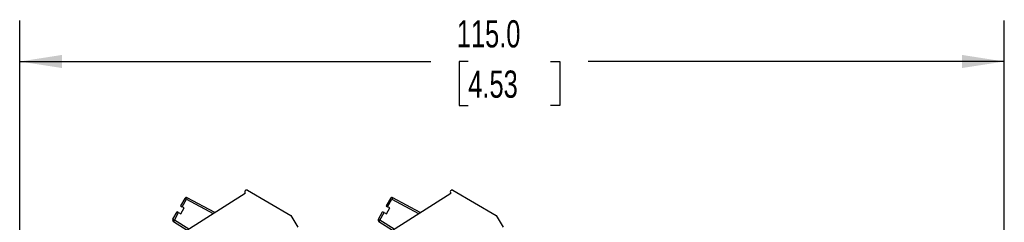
# Model space of a CAD drawing. Header units: millimetres. Extents: x 10 to 410, y 10 to 314.
# Tile 21 of 31: x 162 to 277, y 174 to 198. Entities that reach past the tile are written whole.
import ezdxf

# ---------------------------------------------------------------- set-up
doc = ezdxf.new("R2010")
doc.units = ezdxf.units.MM
doc.header["$LTSCALE"] = 1.5
doc.layers.add('DIMENSIONS', color=140, linetype='Continuous', lineweight=25)
doc.styles.add('SLDTEXTSTYLE0', font='TXT', dxfattribs={"width": 0.7})
doc.dimstyles.new('SLDDIMSTYLE2', dxfattribs={"dimtxt": 3.237012, "dimasz": 4.953, "dimexe": 0, "dimexo": 0.0625, "dimgap": 0.809253, "dimtad": 0, "dimtih": 1, "dimtoh": 1, "dimrnd": 1e-09, "dimzin": 4, "dimdsep": 46, "dimtxsty": 'SLDTEXTSTYLE0', "dimsah": 1, "dimcen": 0.09, "dimadec": 0, "dimazin": 1, "dimtfac": 1, "dimtofl": 0, "dimtmove": 0, "dimatfit": 3, "dimfxl": 0, "dimfrac": 2, "dimtolj": 1, "dimtzin": 12, "dimarcsym": 0})

# ---------------------------------------------------------------- blocks, each defined once
blk = doc.blocks.new('_D_2')
at = {"layer": 'DIMENSIONS'}
for p, q in [((161.61, 130.74), (161.61, 197.8)), ((276.61, 152.94), (276.61, 197.8)), ((161.61, 193.03), (209.62, 193.03)), ((214, 193.03), (212.92, 193.03)), ((212.92, 193.03), (212.92, 187.89)), ((223.62, 193.03), (224.71, 193.03)), ((224.71, 193.03), (224.71, 187.89)), ((276.61, 193.03), (228.01, 193.03)), ((212.92, 187.89), (214, 187.89)), ((224.71, 187.89), (223.62, 187.89))]:
    blk.add_line(p, q, dxfattribs=at)
for points in [[(161.61, 193.03), (166.56, 192.27), (166.56, 193.8)], [(276.61, 193.03), (271.66, 193.8), (271.66, 192.27)]]:
    blk.add_solid(points, dxfattribs=at)
at = {"layer": 'DIMENSIONS', "char_height": 3.175, "attachment_point": 1, "style": 'SLDTEXTSTYLE0'}
for s, insert in [('115.0', (212.66, 197.85)), ('4.53', (214, 191.98))]:
    blk.add_mtext(s, dxfattribs=dict(at, insert=insert))

msp = doc.modelspace()

# ---------------------------------------------------------------- linework, layer by layer
for p, q in [((181.022, 173.265), (187.963, 177.687)), ((181.173, 177.14), (181.079, 176.964)), ((184.403, 175.419), (181.173, 177.14)), ((187.998, 178), (188.002, 178.003)), ((188.209, 178.007), (193.272, 175.083)), ((205.022, 173.265), (211.963, 177.687)), ((205.173, 177.14), (205.079, 176.964)), ((208.403, 175.419), (205.173, 177.14)), ((211.998, 178), (212.002, 178.003)), ((212.209, 178.007), (217.272, 175.083)), ((180.906, 177.064), (180.402, 176.192)), ((180.402, 176.192), (180.575, 176.092)), ((180.575, 176.092), (181.079, 176.964)), ((180.835, 175.942), (180.575, 176.092)), ((181.079, 176.964), (180.906, 177.064)), ((181.079, 176.964), (184.209, 175.296)), ((204.906, 177.064), (204.402, 176.192)), ((204.402, 176.192), (204.575, 176.092)), ((204.575, 176.092), (205.079, 176.964)), ((204.835, 175.942), (204.575, 176.092)), ((205.079, 176.964), (204.906, 177.064)), ((205.079, 176.964), (208.209, 175.296)), ((179.499, 174.627), (180.002, 175.499)), ((179.672, 174.527), (180.175, 175.399)), ((180.175, 175.399), (180.002, 175.499)), ((180.175, 175.399), (180.435, 175.249)), ((180.435, 175.249), (180.835, 175.942)), ((193.272, 175.083), (194.078, 173.688)), ((203.499, 174.627), (204.002, 175.499)), ((203.672, 174.527), (204.175, 175.399)), ((204.175, 175.399), (204.002, 175.499)), ((204.175, 175.399), (204.435, 175.249)), ((204.435, 175.249), (204.835, 175.942)), ((217.272, 175.083), (218.078, 173.688)), ((179.499, 174.627), (179.672, 174.527)), ((179.672, 174.527), (179.566, 174.357)), ((179.566, 174.357), (181.168, 173.358)), ((181.355, 173.477), (179.672, 174.527)), ((203.499, 174.627), (203.672, 174.527)), ((203.672, 174.527), (203.566, 174.357)), ((203.566, 174.357), (205.168, 173.358)), ((205.355, 173.477), (203.672, 174.527))]:
    msp.add_line(p, q)
for centre, start, end in [((181.079, 176.964), 61.95251, 150), ((188.103, 177.83), 121.67143, 225.52249), ((188.109, 177.833), 60, 122.17452), ((205.079, 176.964), 61.95251, 150), ((212.103, 177.83), 121.67143, 225.52249), ((212.109, 177.833), 60, 122.17452), ((179.672, 174.527), 150, 238.04749), ((203.672, 174.527), 150, 238.04749)]:
    msp.add_arc(centre, 0.2, start, end)

# ---------------------------------------------------------------- dimensions: what is measured, and where the dimension line sits
at = {"layer": 'DIMENSIONS'}
dim = msp.add_linear_dim(base=(276.61, 193.033), p1=(161.61, 128.832), p2=(276.61, 151.04), dimstyle='SLDDIMSTYLE2', dxfattribs=at)
dim.commit()
dim.dimension.update_dxf_attribs({"geometry": '_D_2', "text_midpoint": (218.814, 193.033), "dimtype": 160})

doc.saveas('drawing.dxf')
